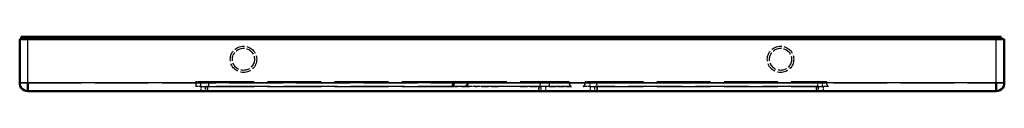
# Model space of a CAD drawing. Extents: x -110 to 110, y -6 to 6.
import ezdxf

# ---------------------------------------------------------------- set-up
doc = ezdxf.new("R2010")
doc.units = 0
doc.linetypes.add('DASHED', pattern=[15, 12, -3])

msp = doc.modelspace()

# ---------------------------------------------------------------- linework, layer by layer
at = {"color": 7, "lineweight": 50}
for p, q in [((-110, -4.21), (-110, 5.59)), ((-110, 5.59), (-108.2, 5.59)), ((-108.68, 6.09), (-109.68, 6.09)), ((-109.68, 6.09), (-109.68, 5.59)), ((-108.68, 6.09), (108.32, 6.09)), ((108.2, 5.59), (-108.2, 5.59)), ((110, 5.59), (108.2, 5.59)), ((109.32, 6.09), (108.32, 6.09)), ((109.32, 6.09), (109.32, 5.59)), ((110, -4.21), (110, 5.59)), ((-108.2, -6.02), (-108.2, -4.21)), ((108.2, -6.02), (108.2, -4.21)), ((108.2, -6.02), (-108.2, -6.02))]:
    msp.add_line(p, q, dxfattribs=at)
at = {"color": 7, "lineweight": 25}
for p, q in [((-108.68, 6.09), (-108.68, 5.59)), ((-108.2, -4.21), (-108.2, 5.59)), ((108.2, -4.21), (108.2, 5.59)), ((108.32, 6.09), (108.32, 5.59)), ((-108.2, -4.21), (-110, -4.21)), ((108.2, -4.21), (-108.2, -4.21)), ((110, -4.21), (108.2, -4.21))]:
    msp.add_line(p, q, dxfattribs=at)
at = {"color": 7, "linetype": 'DASHED', "lineweight": 25, "ltscale": 0.0125}
for p, q in [((-108.68, 6.09), (-108.68, 5.59)), ((108.32, 6.09), (108.32, 5.59))]:
    msp.add_line(p, q, dxfattribs=at)
at = {"color": 7, "linetype": 'DASHED', "lineweight": 25, "ltscale": 0.245}
for p, q in [((-108.2, -4.21), (-108.2, 5.59)), ((108.2, -4.21), (108.2, 5.59))]:
    msp.add_line(p, q, dxfattribs=at)
at = {"color": 7, "linetype": 'DASHED', "lineweight": 25, "ltscale": 0.044995}
for p, q in [((-110, -4.21), (-108.2, -4.21)), ((108.2, -4.21), (110, -4.21))]:
    msp.add_line(p, q, dxfattribs=at)
at = {"color": 7, "linetype": 'DASHED', "lineweight": 25, "ltscale": 0.045243}
for p, q in [((-108.2, -6.02), (-108.2, -4.21)), ((108.2, -6.02), (108.2, -4.21))]:
    msp.add_line(p, q, dxfattribs=at)
at = {"color": 7, "linetype": 'DASHED', "lineweight": 25}
for p, q in [((-108.2, -4.21), (108.2, -4.21)), ((-69.63, -3.91), (-12.82, -3.91)), ((-13.15, -4.2), (12.78, -4.2)), ((12.78, -4.2), (-13.15, -4.2)), ((-13.14, -3.91), (12.77, -3.91)), ((17.37, -3.91), (69.27, -3.91)), ((69.27, -4.16), (17.37, -4.16)), ((17.37, -4.16), (69.27, -4.16)), ((-69.63, -5.02), (-13.34, -5.02)), ((6, -5.02), (-68, -5.02)), ((6, -6.01), (-68, -6.01)), ((17.37, -5.02), (69.27, -5.02)), ((68, -5.02), (19, -5.02)), ((68, -6.01), (19, -6.01))]:
    msp.add_line(p, q, dxfattribs=at)
at = {"color": 7, "linetype": 'DASHED', "lineweight": 25, "ltscale": 0.0275}
for p, q in [((-70.63, -3.91), (-70.63, -5.02)), ((-69.63, -3.91), (-69.63, -5.02)), ((-69.63, -3.91), (-69.63, -5.02))]:
    msp.add_line(p, q, dxfattribs=at)
at = {"color": 7, "linetype": 'DASHED', "lineweight": 25, "ltscale": 0.025}
for p, q in [((-70.63, -3.91), (-69.63, -3.91)), ((16.37, -3.91), (17.37, -3.91)), ((17.37, -4.16), (16.37, -4.16)), ((16.37, -4.16), (17.37, -4.16)), ((69.27, -3.91), (70.27, -3.91)), ((70.27, -4.16), (69.27, -4.16)), ((69.27, -4.16), (70.27, -4.16)), ((-69.63, -5.02), (-70.63, -5.02)), ((-68.5, -6.01), (-68.5, -5.02)), ((-68, -6.01), (-68, -5.02)), ((-68, -6.01), (-68, -5.02)), ((6, -6.01), (6, -5.02)), ((6, -6.01), (6, -5.02)), ((6.5, -6.01), (6.5, -5.02)), ((18.5, -6.01), (18.5, -5.02)), ((19, -6.01), (19, -5.02)), ((19, -6.01), (19, -5.02)), ((68, -6.01), (68, -5.02)), ((68, -6.01), (68, -5.02)), ((68.5, -6.01), (68.5, -5.02))]:
    msp.add_line(p, q, dxfattribs=at)
at = {"color": 7, "linetype": 'DASHED', "lineweight": 25, "ltscale": 0.027504}
for p, q in [((-67.76, -5.02), (-67.78, -3.91)), ((18.9, -3.91), (18.92, -5.02))]:
    msp.add_line(p, q, dxfattribs=at)
at = {"color": 7, "linetype": 'DASHED', "lineweight": 25, "ltscale": 0.007127}
for p, q in [((-13.15, -4.2), (-13.14, -3.91)), ((-13.15, -4.2), (-13.14, -3.91)), ((12.78, -4.2), (12.77, -3.91)), ((12.78, -4.2), (12.77, -3.91))]:
    msp.add_line(p, q, dxfattribs=at)
at = {"color": 7, "linetype": 'DASHED', "lineweight": 25, "ltscale": 0.007208}
msp.add_line((-12.86, -4.2), (-13.15, -4.2), dxfattribs=at)
at = {"color": 7, "linetype": 'DASHED', "lineweight": 25, "ltscale": 0.006978}
msp.add_line((-13.14, -3.91), (-12.86, -3.91), dxfattribs=at)
at = {"color": 7, "linetype": 'DASHED', "lineweight": 25, "ltscale": 0.007124}
for p, q in [((-12.87, -4.2), (-12.86, -3.91)), ((-12.86, -3.91), (-12.87, -4.2)), ((6.34, -4.2), (6.34, -3.91)), ((8.28, -3.91), (8.29, -4.2))]:
    msp.add_line(p, q, dxfattribs=at)
at = {"color": 7, "linetype": 'DASHED', "lineweight": 25, "ltscale": 0.000624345}
msp.add_line((-12.87, -4.2), (-12.84, -4.2), dxfattribs=at)
at = {"color": 7, "linetype": 'DASHED', "lineweight": 25, "ltscale": 0.000622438}
msp.add_line((-12.87, -4.2), (-12.84, -4.2), dxfattribs=at)
at = {"color": 7, "linetype": 'DASHED', "lineweight": 25, "ltscale": 0.000916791}
msp.add_line((-12.82, -3.91), (-12.86, -3.91), dxfattribs=at)
at = {"color": 7, "linetype": 'DASHED', "lineweight": 25, "ltscale": 0.007031}
for p, q in [((-12.85, -4.2), (-12.82, -3.91)), ((-12.82, -3.91), (-12.85, -4.2))]:
    msp.add_line(p, q, dxfattribs=at)
at = {"color": 7, "linetype": 'DASHED', "lineweight": 25, "ltscale": 0.006722}
for p, q in [((-9.79, -3.91), (-9.82, -4.18)), ((-9.82, -4.18), (-9.79, -3.91))]:
    msp.add_line(p, q, dxfattribs=at)
at = {"color": 7, "linetype": 'DASHED', "lineweight": 25, "ltscale": 0.006658}
for p, q in [((-9.8, -4.18), (-9.76, -3.91)), ((-9.76, -3.91), (-9.8, -4.18))]:
    msp.add_line(p, q, dxfattribs=at)
at = {"color": 7, "linetype": 'DASHED', "lineweight": 25, "ltscale": 0.007181}
msp.add_line((-9.73, -3.91), (-9.77, -4.2), dxfattribs=at)
at = {"color": 7, "linetype": 'DASHED', "lineweight": 25, "ltscale": 0.007182}
msp.add_line((-9.77, -4.2), (-9.73, -3.91), dxfattribs=at)
at = {"color": 7, "linetype": 'DASHED', "lineweight": 25, "ltscale": 0.402697}
for p, q in [((-9.77, -4.2), (6.34, -4.2)), ((6.34, -4.2), (-9.77, -4.2))]:
    msp.add_line(p, q, dxfattribs=at)
at = {"color": 7, "linetype": 'DASHED', "lineweight": 25, "ltscale": 0.020381}
for p, q in [((6.32, -5.02), (6.34, -4.2)), ((8.29, -4.2), (8.3, -5.02))]:
    msp.add_line(p, q, dxfattribs=at)
at = {"color": 7, "linetype": 'DASHED', "lineweight": 25, "ltscale": 0.112266}
msp.add_line((8.28, -3.91), (12.77, -3.91), dxfattribs=at)
at = {"color": 7, "linetype": 'DASHED', "lineweight": 25, "ltscale": 0.11239}
msp.add_line((12.78, -4.2), (8.29, -4.2), dxfattribs=at)
at = {"color": 7, "linetype": 'DASHED', "lineweight": 25, "ltscale": 0.00625}
for p, q in [((16.37, -3.91), (16.37, -4.16)), ((17.37, -3.91), (17.37, -4.16)), ((17.37, -3.91), (17.37, -4.16)), ((69.27, -3.91), (69.27, -4.16)), ((69.27, -3.91), (69.27, -4.16)), ((70.27, -3.91), (70.27, -4.16))]:
    msp.add_line(p, q, dxfattribs=at)
at = {"color": 7, "linetype": 'DASHED', "lineweight": 25, "ltscale": 0.02125}
for p, q in [((17.37, -4.16), (17.37, -5.02)), ((17.37, -4.16), (17.37, -5.02)), ((69.27, -4.16), (69.27, -5.02)), ((69.27, -4.16), (69.27, -5.02))]:
    msp.add_line(p, q, dxfattribs=at)
at = {"color": 7, "linetype": 'DASHED', "lineweight": 25, "ltscale": 0.027016}
msp.add_line((68.36, -5), (68.38, -3.91), dxfattribs=at)
at = {"color": 7, "linetype": 'DASHED', "lineweight": 25, "ltscale": 0.02525}
for p, q in [((-69.5, -5.02), (-69.5, -6.02)), ((-68, -5.02), (-68, -6.02)), ((-68, -5.02), (-68, -6.02)), ((6, -5.02), (6, -6.02)), ((6, -5.02), (6, -6.02)), ((7.5, -5.02), (7.5, -6.02)), ((17.5, -5.02), (17.5, -6.02)), ((19, -5.02), (19, -6.02)), ((19, -5.02), (19, -6.02)), ((68, -5.02), (68, -6.02)), ((68, -5.02), (68, -6.02)), ((69.5, -5.02), (69.5, -6.02))]:
    msp.add_line(p, q, dxfattribs=at)
at = {"color": 7, "linetype": 'DASHED', "lineweight": 25, "ltscale": 0.012494}
for p, q in [((-68, -5.02), (-68.5, -5.02)), ((6.5, -5.02), (6, -5.02)), ((19, -5.02), (18.5, -5.02)), ((68.5, -5.02), (68, -5.02))]:
    msp.add_line(p, q, dxfattribs=at)
at = {"color": 7, "linetype": 'DASHED', "lineweight": 25, "ltscale": 0.012493}
for p, q in [((-68.5, -6.01), (-68, -6.01)), ((6, -6.01), (6.5, -6.01)), ((18.5, -6.01), (19, -6.01)), ((68, -6.01), (68.5, -6.01))]:
    msp.add_line(p, q, dxfattribs=at)
at = {"color": 7, "linetype": 'DASHED', "lineweight": 25, "ltscale": 0.007139}
msp.add_line((-13.62, -5.02), (-13.34, -5.02), dxfattribs=at)
at = {"color": 7, "linetype": 'DASHED', "lineweight": 25, "ltscale": 0.008611}
msp.add_line((-13.28, -5.02), (-13.62, -5.02), dxfattribs=at)
at = {"color": 7, "linetype": 'DASHED', "lineweight": 25, "ltscale": 0.007925}
for p, q in [((-12.96, -5.01), (-13.28, -5.02)), ((-12.96, -5.01), (-13.28, -5.02)), ((-9.84, -5.02), (-10.15, -5.02)), ((5.53, -5.02), (5.22, -5.02)), ((6.56, -5.02), (6.24, -5.02))]:
    msp.add_line(p, q, dxfattribs=at)
at = {"color": 7, "linetype": 'DASHED', "lineweight": 25, "ltscale": 0.000248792}
msp.add_line((-13.28, -5.02), (-13.28, -5.03), dxfattribs=at)
at = {"color": 7, "linetype": 'DASHED', "lineweight": 25, "ltscale": 8.87533e-05}
msp.add_line((-13.28, -5.02), (-13.28, -5.02), dxfattribs=at)
at = {"color": 7, "linetype": 'DASHED', "lineweight": 25, "ltscale": 0.001855}
msp.add_line((-13.28, -5.03), (-13.2, -5.03), dxfattribs=at)
at = {"color": 7, "linetype": 'DASHED', "lineweight": 25, "ltscale": 0.002882}
msp.add_line((-13.2, -5.03), (-13.09, -5.03), dxfattribs=at)
at = {"color": 7, "linetype": 'DASHED', "lineweight": 25, "ltscale": 0.003051}
msp.add_line((-13.09, -5.02), (-12.96, -5.02), dxfattribs=at)
at = {"color": 7, "linetype": 'DASHED', "lineweight": 25, "ltscale": 0.00308}
msp.add_line((-13.09, -5.03), (-12.97, -5.03), dxfattribs=at)
at = {"color": 7, "linetype": 'DASHED', "lineweight": 25, "ltscale": 0.02103}
msp.add_line((-12.12, -5.02), (-12.96, -5.02), dxfattribs=at)
at = {"color": 7, "linetype": 'DASHED', "lineweight": 25, "ltscale": 4.54908e-05}
msp.add_line((-12.96, -5.02), (-12.96, -5.01), dxfattribs=at)
at = {"color": 7, "linetype": 'DASHED', "lineweight": 25, "ltscale": 0.000248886}
msp.add_line((-12.96, -5.03), (-12.96, -5.02), dxfattribs=at)
at = {"color": 7, "linetype": 'DASHED', "lineweight": 25, "ltscale": 0.005855}
msp.add_line((-12.73, -5.02), (-12.96, -5.02), dxfattribs=at)
at = {"color": 7, "linetype": 'DASHED', "lineweight": 25, "ltscale": 4.83245e-05}
msp.add_line((-12.96, -5.02), (-12.96, -5.02), dxfattribs=at)
at = {"color": 7, "linetype": 'DASHED', "lineweight": 25, "ltscale": 0.003783}
msp.add_line((-12.58, -5.02), (-12.73, -5.02), dxfattribs=at)
at = {"color": 7, "linetype": 'DASHED', "lineweight": 25, "ltscale": 0.004233}
for p, q in [((-12.41, -5.01), (-12.58, -5.02)), ((-6.51, -5.02), (-6.68, -5.02))]:
    msp.add_line(p, q, dxfattribs=at)
at = {"color": 7, "linetype": 'DASHED', "lineweight": 25, "ltscale": 0.007655}
msp.add_line((-12.1, -5.02), (-12.41, -5.01), dxfattribs=at)
at = {"color": 7, "linetype": 'DASHED', "lineweight": 25, "ltscale": 0.004171}
msp.add_line((-11.96, -5.02), (-12.12, -5.02), dxfattribs=at)
at = {"color": 7, "linetype": 'DASHED', "lineweight": 25, "ltscale": 0.005944}
msp.add_line((-11.86, -5.02), (-12.1, -5.02), dxfattribs=at)
at = {"color": 7, "linetype": 'DASHED', "lineweight": 25, "ltscale": 0.016513}
msp.add_line((-11.36, -5.02), (-12.02, -5.02), dxfattribs=at)
at = {"color": 7, "linetype": 'DASHED', "lineweight": 25, "ltscale": 0.000303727}
msp.add_line((-12.02, -5.03), (-12.02, -5.02), dxfattribs=at)
at = {"color": 7, "linetype": 'DASHED', "lineweight": 25, "ltscale": 0.000394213}
msp.add_line((-12, -5.02), (-12.02, -5.02), dxfattribs=at)
at = {"color": 7, "linetype": 'DASHED', "lineweight": 25, "ltscale": 0.003872}
msp.add_line((-11.71, -5.01), (-11.86, -5.02), dxfattribs=at)
at = {"color": 7, "linetype": 'DASHED', "lineweight": 25, "ltscale": 0.001351}
for p, q in [((-11.65, -5.02), (-11.71, -5.01)), ((-5.21, -5.02), (-5.27, -5.02))]:
    msp.add_line(p, q, dxfattribs=at)
at = {"color": 7, "linetype": 'DASHED', "lineweight": 25, "ltscale": 0.004235}
msp.add_line((-11.19, -5.02), (-11.36, -5.02), dxfattribs=at)
at = {"color": 7, "linetype": 'DASHED', "lineweight": 25, "ltscale": 0.000271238}
msp.add_line((-11.36, -5.02), (-11.36, -5.03), dxfattribs=at)
at = {"color": 7, "linetype": 'DASHED', "lineweight": 25, "ltscale": 0.005012}
msp.add_line((-11.36, -5.03), (-11.16, -5.03), dxfattribs=at)
at = {"color": 7, "linetype": 'DASHED', "lineweight": 25, "ltscale": 0.00169}
msp.add_line((-11.22, -5.02), (-11.29, -5.01), dxfattribs=at)
at = {"color": 7, "linetype": 'DASHED', "lineweight": 25, "ltscale": 0.007565}
msp.add_line((-10.88, -5.02), (-11.19, -5.02), dxfattribs=at)
at = {"color": 7, "linetype": 'DASHED', "lineweight": 25, "ltscale": 0.008906}
msp.add_line((-10.8, -5.02), (-11.16, -5.02), dxfattribs=at)
at = {"color": 7, "linetype": 'DASHED', "lineweight": 25, "ltscale": 0.000265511}
msp.add_line((-11.16, -5.03), (-11.16, -5.02), dxfattribs=at)
at = {"color": 7, "linetype": 'DASHED', "lineweight": 25, "ltscale": 0.008869}
msp.add_line((-10.53, -5.02), (-10.88, -5.02), dxfattribs=at)
at = {"color": 7, "linetype": 'DASHED', "lineweight": 25, "ltscale": 0.000289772}
msp.add_line((-10.8, -5.02), (-10.79, -5.03), dxfattribs=at)
at = {"color": 7, "linetype": 'DASHED', "lineweight": 25, "ltscale": 0.006768}
msp.add_line((-10.79, -5.03), (-10.52, -5.03), dxfattribs=at)
at = {"color": 7, "linetype": 'DASHED', "lineweight": 25, "ltscale": 0.000669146}
msp.add_line((-10.5, -5.02), (-10.53, -5.02), dxfattribs=at)
at = {"color": 7, "linetype": 'DASHED', "lineweight": 25, "ltscale": 0.000287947}
msp.add_line((-10.52, -5.03), (-10.53, -5.02), dxfattribs=at)
at = {"color": 7, "linetype": 'DASHED', "lineweight": 25, "ltscale": 0.000267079}
msp.add_line((-10.5, -5.02), (-10.5, -5.03), dxfattribs=at)
at = {"color": 7, "linetype": 'DASHED', "lineweight": 25, "ltscale": 0.0044}
msp.add_line((-10.5, -5.03), (-10.33, -5.03), dxfattribs=at)
at = {"color": 7, "linetype": 'DASHED', "lineweight": 25, "ltscale": 0.054645}
msp.add_line((-8.14, -5.02), (-10.33, -5.02), dxfattribs=at)
at = {"color": 7, "linetype": 'DASHED', "lineweight": 25, "ltscale": 0.000266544}
msp.add_line((-10.33, -5.03), (-10.33, -5.02), dxfattribs=at)
at = {"color": 7, "linetype": 'DASHED', "lineweight": 25, "ltscale": 0.007693}
msp.add_line((-10.32, -5.02), (-10.01, -5.02), dxfattribs=at)
at = {"color": 7, "linetype": 'DASHED', "lineweight": 25, "ltscale": 0.002668}
msp.add_line((-10.11, -5.02), (-10.01, -5.02), dxfattribs=at)
at = {"color": 7, "linetype": 'DASHED', "lineweight": 25, "ltscale": 0.001645}
msp.add_line((-9.94, -5.02), (-9.88, -5.02), dxfattribs=at)
at = {"color": 7, "linetype": 'DASHED', "lineweight": 25, "ltscale": 0.000116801}
msp.add_line((-9.88, -5.02), (-9.88, -5.02), dxfattribs=at)
at = {"color": 7, "linetype": 'DASHED', "lineweight": 25, "ltscale": 0.011616}
msp.add_line((-9.88, -5.02), (-9.41, -5.02), dxfattribs=at)
at = {"color": 7, "linetype": 'DASHED', "lineweight": 25, "ltscale": 0.010807}
msp.add_line((-9.4, -5.02), (-9.84, -5.02), dxfattribs=at)
at = {"color": 7, "linetype": 'DASHED', "lineweight": 25, "ltscale": 0.017544}
msp.add_line((-7.44, -5.02), (-8.14, -5.02), dxfattribs=at)
at = {"color": 7, "linetype": 'DASHED', "lineweight": 25, "ltscale": 0.000488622}
msp.add_line((-7.78, -5.02), (-7.76, -5.02), dxfattribs=at)
at = {"color": 7, "linetype": 'DASHED', "lineweight": 25, "ltscale": 0.024458}
msp.add_line((-6.78, -5.02), (-7.76, -5.02), dxfattribs=at)
at = {"color": 7, "linetype": 'DASHED', "lineweight": 25, "ltscale": 0.000700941}
msp.add_line((-6.78, -5.02), (-6.81, -5.03), dxfattribs=at)
at = {"color": 7, "linetype": 'DASHED', "lineweight": 25, "ltscale": 0.012177}
msp.add_line((-6.81, -5.03), (-6.32, -5.03), dxfattribs=at)
at = {"color": 7, "linetype": 'DASHED', "lineweight": 25, "ltscale": 0.002432}
msp.add_line((-6.68, -5.02), (-6.78, -5.02), dxfattribs=at)
at = {"color": 7, "linetype": 'DASHED', "lineweight": 25, "ltscale": 0.00487}
msp.add_line((-6.44, -5.02), (-6.64, -5.02), dxfattribs=at)
at = {"color": 7, "linetype": 'DASHED', "lineweight": 25, "ltscale": 0.025463}
msp.add_line((-5.54, -5.02), (-6.56, -5.02), dxfattribs=at)
at = {"color": 7, "linetype": 'DASHED', "lineweight": 25, "ltscale": 0.005764}
msp.add_line((-6.28, -5.02), (-6.51, -5.02), dxfattribs=at)
at = {"color": 7, "linetype": 'DASHED', "lineweight": 25, "ltscale": 0.000874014}
msp.add_line((-6.29, -5.02), (-6.32, -5.03), dxfattribs=at)
at = {"color": 7, "linetype": 'DASHED', "lineweight": 25, "ltscale": 0.007024}
msp.add_line((-6, -5.02), (-6.28, -5.02), dxfattribs=at)
at = {"color": 7, "linetype": 'DASHED', "lineweight": 25, "ltscale": 0.008105}
msp.add_line((-5.68, -5.02), (-6, -5.02), dxfattribs=at)
at = {"color": 7, "linetype": 'DASHED', "lineweight": 25, "ltscale": 0.006273}
msp.add_line((-5.62, -5.02), (-5.87, -5.03), dxfattribs=at)
at = {"color": 7, "linetype": 'DASHED', "lineweight": 25, "ltscale": 0.006214}
msp.add_line((-5.43, -5.02), (-5.68, -5.02), dxfattribs=at)
at = {"color": 7, "linetype": 'DASHED', "lineweight": 25, "ltscale": 0.00024299}
msp.add_line((-5.63, -5.03), (-5.62, -5.02), dxfattribs=at)
at = {"color": 7, "linetype": 'DASHED', "lineweight": 25, "ltscale": 0.007754}
msp.add_line((-5.32, -5.02), (-5.63, -5.03), dxfattribs=at)
at = {"color": 7, "linetype": 'DASHED', "lineweight": 25, "ltscale": 0.006631}
msp.add_line((-5.63, -5.03), (-5.36, -5.03), dxfattribs=at)
at = {"color": 7, "linetype": 'DASHED', "lineweight": 25, "ltscale": 0.008856}
msp.add_line((-5.22, -5.02), (-5.58, -5.01), dxfattribs=at)
at = {"color": 7, "linetype": 'DASHED', "lineweight": 25, "ltscale": 0.004053}
msp.add_line((-5.27, -5.02), (-5.43, -5.02), dxfattribs=at)
at = {"color": 7, "linetype": 'DASHED', "lineweight": 25, "ltscale": 0.000318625}
msp.add_line((-5.36, -5.03), (-5.35, -5.02), dxfattribs=at)
at = {"color": 7, "linetype": 'DASHED', "lineweight": 25, "ltscale": 0.019148}
msp.add_line((-4.59, -5.02), (-5.35, -5.02), dxfattribs=at)
at = {"color": 7, "linetype": 'DASHED', "lineweight": 25, "ltscale": 1.39992e-05}
msp.add_line((-4.64, -5.02), (-4.64, -5.02), dxfattribs=at)
at = {"color": 7, "linetype": 'DASHED', "lineweight": 25, "ltscale": 0.002249}
msp.add_line((-4.6, -5.02), (-4.51, -5.01), dxfattribs=at)
at = {"color": 7, "linetype": 'DASHED', "lineweight": 25, "ltscale": 0.00010308}
msp.add_line((-4.59, -5.02), (-4.59, -5.02), dxfattribs=at)
at = {"color": 7, "linetype": 'DASHED', "lineweight": 25, "ltscale": 0.00085177}
msp.add_line((-4.56, -5.02), (-4.59, -5.01), dxfattribs=at)
at = {"color": 7, "linetype": 'DASHED', "lineweight": 25, "ltscale": 0.000259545}
msp.add_line((-4.59, -5.02), (-4.59, -5.03), dxfattribs=at)
at = {"color": 7, "linetype": 'DASHED', "lineweight": 25, "ltscale": 0.00373}
msp.add_line((-4.59, -5.03), (-4.44, -5.03), dxfattribs=at)
at = {"color": 7, "linetype": 'DASHED', "lineweight": 25, "ltscale": 0.001339}
msp.add_line((-4.44, -5.03), (-4.39, -5.02), dxfattribs=at)
at = {"color": 7, "linetype": 'DASHED', "lineweight": 25, "ltscale": 0.016247}
msp.add_line((-4.26, -5.02), (-3.61, -5.02), dxfattribs=at)
at = {"color": 7, "linetype": 'DASHED', "lineweight": 25, "ltscale": 0.027312}
msp.add_line((-4.2, -5.02), (-3.11, -5.01), dxfattribs=at)
at = {"color": 7, "linetype": 'DASHED', "lineweight": 25, "ltscale": 0.013297}
msp.add_line((-3.5, -5.02), (-4.03, -5.01), dxfattribs=at)
at = {"color": 7, "linetype": 'DASHED', "lineweight": 25, "ltscale": 0.008394}
msp.add_line((-3.46, -5.02), (-3.13, -5.02), dxfattribs=at)
at = {"color": 7, "linetype": 'DASHED', "lineweight": 25, "ltscale": 0.000368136}
msp.add_line((1.87, -5.01), (1.85, -5.01), dxfattribs=at)
at = {"color": 7, "linetype": 'DASHED', "lineweight": 25, "ltscale": 0.039097}
msp.add_line((3.42, -5.01), (1.86, -5.01), dxfattribs=at)
at = {"color": 7, "linetype": 'DASHED', "lineweight": 25, "ltscale": 0.037734}
for p, q in [((1.94, -5.02), (3.45, -5.02)), ((4.11, -5.02), (5.62, -5.02))]:
    msp.add_line(p, q, dxfattribs=at)
at = {"color": 7, "linetype": 'DASHED', "lineweight": 25, "ltscale": 0.036901}
msp.add_line((1.98, -5.02), (3.45, -5.02), dxfattribs=at)
at = {"color": 7, "linetype": 'DASHED', "lineweight": 25, "ltscale": 0.018192}
msp.add_line((4.67, -5.02), (3.94, -5.02), dxfattribs=at)
at = {"color": 7, "linetype": 'DASHED', "lineweight": 25, "ltscale": 0.008916}
msp.add_line((4.32, -5.02), (3.96, -5.02), dxfattribs=at)
at = {"color": 7, "linetype": 'DASHED', "lineweight": 25, "ltscale": 0.000265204}
msp.add_line((3.96, -5.01), (3.97, -5.01), dxfattribs=at)
at = {"color": 7, "linetype": 'DASHED', "lineweight": 25, "ltscale": 0.001345}
msp.add_line((4.02, -5.02), (4.07, -5.02), dxfattribs=at)
at = {"color": 7, "linetype": 'DASHED', "lineweight": 25, "ltscale": 0.007835}
for p, q in [((4.38, -5.01), (4.07, -5.02)), ((6.55, -5.01), (6.24, -5.02))]:
    msp.add_line(p, q, dxfattribs=at)
at = {"color": 7, "linetype": 'DASHED', "lineweight": 25, "ltscale": 0.00192}
for p, q in [((4.15, -5.01), (4.07, -5.02)), ((6.32, -5.01), (6.24, -5.02))]:
    msp.add_line(p, q, dxfattribs=at)
at = {"color": 7, "linetype": 'DASHED', "lineweight": 25, "ltscale": 0.010336}
msp.add_line((4.07, -5.02), (4.49, -5.02), dxfattribs=at)
at = {"color": 7, "linetype": 'DASHED', "lineweight": 25, "ltscale": 0.01125}
msp.add_line((4.53, -5.02), (4.08, -5.02), dxfattribs=at)
at = {"color": 7, "linetype": 'DASHED', "lineweight": 25, "ltscale": 0.014229}
msp.add_line((4.88, -5.02), (4.32, -5.02), dxfattribs=at)
at = {"color": 7, "linetype": 'DASHED', "lineweight": 25, "ltscale": 0.008151}
msp.add_line((4.8, -5.02), (4.48, -5.02), dxfattribs=at)
at = {"color": 7, "linetype": 'DASHED', "lineweight": 25, "ltscale": 0.000748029}
msp.add_line((4.49, -5.02), (4.51, -5.02), dxfattribs=at)
at = {"color": 7, "linetype": 'DASHED', "lineweight": 25, "ltscale": 0.017529}
msp.add_line((5.22, -5.02), (4.51, -5.02), dxfattribs=at)
at = {"color": 7, "linetype": 'DASHED', "lineweight": 25, "ltscale": 0.008285}
msp.add_line((5.22, -5.02), (4.88, -5.02), dxfattribs=at)
at = {"color": 7, "linetype": 'DASHED', "lineweight": 25, "ltscale": 0.000250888}
msp.add_line((5.22, -5.02), (5.22, -5.03), dxfattribs=at)
at = {"color": 7, "linetype": 'DASHED', "lineweight": 25, "ltscale": 0.007922}
msp.add_line((5.22, -5.03), (5.53, -5.03), dxfattribs=at)
at = {"color": 7, "linetype": 'DASHED', "lineweight": 25, "ltscale": 0.002213}
msp.add_line((5.44, -5.02), (5.53, -5.02), dxfattribs=at)
at = {"color": 7, "linetype": 'DASHED', "lineweight": 25, "ltscale": 0.017733}
msp.add_line((6.24, -5.02), (5.53, -5.02), dxfattribs=at)
at = {"color": 7, "linetype": 'DASHED', "lineweight": 25, "ltscale": 0.000250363}
msp.add_line((5.53, -5.03), (5.53, -5.02), dxfattribs=at)
at = {"color": 7, "linetype": 'DASHED', "lineweight": 25, "ltscale": 2.33851e-05}
msp.add_line((6.24, -5.02), (6.24, -5.02), dxfattribs=at)
at = {"color": 7, "linetype": 'DASHED', "lineweight": 25, "ltscale": 5.94363e-05}
msp.add_line((6.24, -5.02), (6.24, -5.02), dxfattribs=at)
at = {"color": 7, "linetype": 'DASHED', "lineweight": 25, "ltscale": 0.000154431}
msp.add_line((6.24, -5.02), (6.24, -5.02), dxfattribs=at)
at = {"color": 7, "linetype": 'DASHED', "lineweight": 25, "ltscale": 7.73377e-05}
msp.add_line((6.56, -5.02), (6.56, -5.01), dxfattribs=at)
at = {"color": 7, "linetype": 'DASHED', "lineweight": 25, "ltscale": 0.00011878}
msp.add_line((6.56, -5.02), (6.56, -5.02), dxfattribs=at)
at = {"color": 7, "linetype": 'DASHED', "lineweight": 25, "ltscale": 1.78362e-05}
msp.add_line((6.56, -5.02), (6.56, -5.02), dxfattribs=at)
at = {"color": 7, "linetype": 'DASHED', "lineweight": 25, "ltscale": 0.021697}
msp.add_line((7.43, -5.02), (6.56, -5.02), dxfattribs=at)
at = {"color": 7, "linetype": 'DASHED', "lineweight": 25, "ltscale": 0.000254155}
msp.add_line((7.43, -5.02), (7.43, -5.03), dxfattribs=at)
at = {"color": 7, "linetype": 'DASHED', "lineweight": 25, "ltscale": 4.12003e-05}
msp.add_line((7.43, -5.02), (7.43, -5.02), dxfattribs=at)
at = {"color": 7, "linetype": 'DASHED', "lineweight": 25, "ltscale": 4.74185e-05}
msp.add_line((7.43, -5.02), (7.43, -5.02), dxfattribs=at)
at = {"color": 7, "linetype": 'DASHED', "lineweight": 25, "ltscale": 0.071511}
msp.add_line((10.6, -5.02), (7.74, -5.02), dxfattribs=at)
at = {"color": 7, "linetype": 'DASHED', "lineweight": 25, "ltscale": 0.000155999}
msp.add_line((7.74, -5.02), (7.74, -5.02), dxfattribs=at)
at = {"color": 7, "linetype": 'DASHED', "lineweight": 25, "ltscale": 0.12385}
msp.add_line((8.3, -5.02), (13.26, -5.02), dxfattribs=at)
at = {"color": 7, "linetype": 'DASHED', "lineweight": 25, "ltscale": 0.001531}
msp.add_line((10.56, -5.02), (10.5, -5.02), dxfattribs=at)
at = {"color": 7, "linetype": 'DASHED', "lineweight": 25, "ltscale": 0.004143}
msp.add_line((10.72, -5.01), (10.56, -5.02), dxfattribs=at)
at = {"color": 7, "linetype": 'DASHED', "lineweight": 25, "ltscale": 0.000334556}
msp.add_line((10.6, -5.02), (10.61, -5.03), dxfattribs=at)
at = {"color": 7, "linetype": 'DASHED', "lineweight": 25, "ltscale": 0.005786}
msp.add_line((10.61, -5.03), (10.84, -5.03), dxfattribs=at)
at = {"color": 7, "linetype": 'DASHED', "lineweight": 25, "ltscale": 0.006574}
msp.add_line((10.99, -5.02), (10.72, -5.01), dxfattribs=at)
at = {"color": 7, "linetype": 'DASHED', "lineweight": 25, "ltscale": 0.000189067}
msp.add_line((10.85, -5.02), (10.84, -5.03), dxfattribs=at)
at = {"color": 7, "linetype": 'DASHED', "lineweight": 25, "ltscale": 0.00045783}
msp.add_line((10.86, -5.02), (10.85, -5.02), dxfattribs=at)
at = {"color": 7, "linetype": 'DASHED', "lineweight": 25, "ltscale": 0.009897}
msp.add_line((11.26, -5.02), (10.86, -5.02), dxfattribs=at)
at = {"color": 7, "linetype": 'DASHED', "lineweight": 25, "ltscale": 0.00455}
msp.add_line((11.44, -5.02), (11.26, -5.02), dxfattribs=at)
at = {"color": 7, "linetype": 'DASHED', "lineweight": 25, "ltscale": 0.000380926}
msp.add_line((11.45, -5.03), (11.44, -5.02), dxfattribs=at)
at = {"color": 7, "linetype": 'DASHED', "lineweight": 25, "ltscale": 0.003609}
msp.add_line((11.45, -5.03), (11.6, -5.03), dxfattribs=at)
at = {"color": 7, "linetype": 'DASHED', "lineweight": 25, "ltscale": 0.039453}
msp.add_line((13.16, -5.02), (11.58, -5.02), dxfattribs=at)
at = {"color": 7, "linetype": 'DASHED', "lineweight": 25, "ltscale": 0.000499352}
msp.add_line((11.6, -5.03), (11.58, -5.02), dxfattribs=at)
at = {"color": 7, "linetype": 'DASHED', "lineweight": 25, "ltscale": 0.019184}
msp.add_line((13.19, -5.02), (12.42, -5.02), dxfattribs=at)
at = {"color": 7, "linetype": 'DASHED', "lineweight": 25, "ltscale": 0.002094}
msp.add_line((12.42, -5.02), (12.5, -5.02), dxfattribs=at)
at = {"color": 7, "linetype": 'DASHED', "lineweight": 25, "ltscale": 0.000487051}
msp.add_line((13.16, -5.02), (13.18, -5.03), dxfattribs=at)
at = {"color": 7, "linetype": 'DASHED', "lineweight": 25, "ltscale": 0.00043612}
msp.add_line((13.18, -5.03), (13.19, -5.03), dxfattribs=at)
at = {"color": 7, "linetype": 'DASHED', "lineweight": 25, "ltscale": 0.001706}
msp.add_line((13.26, -5.02), (13.19, -5.02), dxfattribs=at)
at = {"color": 7, "linetype": 'DASHED', "lineweight": 25, "ltscale": 0.000486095}
msp.add_line((13.2, -5.03), (13.19, -5.02), dxfattribs=at)
at = {"color": 7, "linetype": 'DASHED', "lineweight": 25, "ltscale": 0.000264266}
msp.add_line((13.19, -5.03), (13.2, -5.03), dxfattribs=at)
at = {"color": 7, "linetype": 'DASHED', "lineweight": 25, "ltscale": 0.03683}
msp.add_line((17.37, -5.02), (15.89, -5.02), dxfattribs=at)
at = {"color": 7, "linetype": 'DASHED', "lineweight": 25, "ltscale": 0.036831}
msp.add_line((70.74, -5.02), (69.27, -5.02), dxfattribs=at)
at = {"color": 7, "lineweight": 50}
for points in [[(-108.2, -6.02), (-108.62, -5.97), (-109.02, -5.82), (-109.38, -5.58), (-109.66, -5.26), (-109.87, -4.89), (-109.98, -4.47), (-110, -4.21)], [(108.2, -6.02), (108.62, -5.97), (109.02, -5.82), (109.38, -5.58), (109.66, -5.26), (109.87, -4.89), (109.98, -4.47), (110, -4.21)]]:
    msp.add_lwpolyline(points, dxfattribs=at)
at = {"color": 7, "linetype": 'DASHED', "lineweight": 25}
for points in [[(-10.53, -5.02), (-10.21, -4.84), (-9.95, -4.6), (-9.83, -4.41), (-9.77, -4.2)], [(-9.77, -4.2), (-9.86, -4.46), (-10.03, -4.68), (-10.26, -4.87), (-10.53, -5.02)], [(-10.21, -4.81), (-9.99, -4.58), (-9.84, -4.31), (-9.8, -4.18)], [(-9.8, -4.18), (-9.88, -4.42), (-10.03, -4.64), (-10.21, -4.81)], [(-9.82, -4.18), (-9.9, -4.45), (-10.08, -4.69), (-10.21, -4.81)], [(-10.21, -4.81), (-9.95, -4.53), (-9.83, -4.27), (-9.82, -4.18)], [(-9.77, -4.2), (-9.81, -4.19), (-9.82, -4.18), (-9.82, -4.18), (-9.82, -4.18), (-9.82, -4.18), (-9.82, -4.18), (-9.81, -4.18), (-9.8, -4.18)], [(-9.77, -4.2), (-9.81, -4.19), (-9.82, -4.18), (-9.82, -4.18), (-9.82, -4.18), (-9.82, -4.18), (-9.82, -4.18), (-9.81, -4.18), (-9.8, -4.18)], [(-11.66, -5.02), (-12.63, -5.03), (-13.2, -5.03)], [(-10.93, -5.02), (-11.11, -5.02), (-11.02, -5.02), (-10.77, -5.02), (-10.77, -5.02), (-10.77, -5.02), (-10.82, -5.02), (-11.13, -5.02), (-11.13, -5.02), (-11.12, -5.02), (-11.12, -5.02), (-11.15, -5.02), (-11.16, -5.02), (-11.15, -5.02), (-11.13, -5.01), (-11.11, -5.01), (-10.89, -5.02), (-10.87, -5.02), (-10.9, -5.02), (-10.94, -5.02), (-10.95, -5.02), (-10.94, -5.02), (-10.65, -5.02)], [(-10.15, -5.02), (-10.43, -5.02), (-10.47, -5.02), (-10.48, -5.01), (-10.5, -5.02)], [(-5.54, -5.02), (-6.41, -5.02), (-6.66, -5.02), (-6.79, -5.02)], [(-3.07, -5.02), (-4.33, -5.02), (-4.56, -5.02), (-4.64, -5.02)], [(-3.07, -5.02), (-4.09, -5.03), (-4.6, -5.02)], [(5.68, -5.01), (4.2, -5.02), (4.07, -5.02)], [(5.53, -5.02), (5.51, -5.02), (5.52, -5.02), (5.53, -5.01)], [(7.84, -5.01), (6.37, -5.02), (6.24, -5.02)], [(6.56, -5.02), (6.55, -5.02), (6.56, -5.01)], [(10.51, -5.02), (10.65, -5.02), (10.65, -5.02), (10.59, -5.02)], [(11.58, -5.02), (11.51, -5.02), (11.34, -5.02)]]:
    msp.add_lwpolyline(points, dxfattribs=at)
for points in [[(-12.74, -5.03), (-12.32, -5.03), (-12.32, -5.03), (-12.35, -5.03)], [(-10.85, -5.02), (-10.76, -5.02), (-10.76, -5.02), (-10.77, -5.02)], [(4.45, -5.02), (4.76, -5.02), (4.76, -5.02), (4.75, -5.02)], [(4.9, -5.02), (5.27, -5.02), (5.28, -5.02), (5.28, -5.02), (5, -5.01)]]:
    msp.add_lwpolyline(points, close=True, dxfattribs=at)
at = {"color": 7, "linetype": 'DASHED', "lineweight": 25, "ltscale": 0.196664}
for centre in [(-60, 1.08), (60, 1.08)]:
    msp.add_circle(centre, 2.95, dxfattribs=at)
at = {"color": 7, "linetype": 'DASHED', "lineweight": 25, "ltscale": 0.164587}
for centre in [(-60, 1.08), (60, 1.08)]:
    msp.add_circle(centre, 2.47, dxfattribs=at)
at = {"color": 7, "linetype": 'DASHED', "lineweight": 25}
for centre, radius, start, end in [((-14.15, -4.17), 1, 301.779, 358.0142), ((-14.15, -4.16), 0.999, 301.7082, 357.9933), ((-13.86, -4.14), 1.02, 301.018, 357.0137), ((-13.86, -4.15), 1.01, 300.8465, 357.1852), ((13.78, -4.17), 0.999, 181.9642, 238.2565), ((13.78, -4.16), 1, 182.008, 238.1955), ((15.37, -4.16), 1, 301.7888, 359.9995), ((71.27, -4.16), 1, 180.0005, 238.2112), ((-12.05, -4.76), 0.265, 253.7018, 275.767), ((-11.21, -3.55), 1.6, 294.0638, 308.5001), ((-11.21, -3.55), 1.6, 294.0564, 308.4853), ((-7.98, 1.65), 6.67, 268.6156, 271.6828), ((-5.97, 4.93), 9.96, 268.1426, 270.5477), ((-5.88, 9.82), 14.85, 270.0395, 272.5172), ((-4.18, -72.42), 67.4, 89.3948, 90.3441), ((2.88, -6474.15), 6469.13, 89.989867, 90.064329), ((-3.57, 117.86), 122.88, 269.7071, 270.2076), ((2.65, 23.13), 28.15, 268.3832, 271.6125), ((4.82, 23.13), 28.15, 268.3832, 271.6125), ((5.27, -10.03), 5.02, 89.2263, 90.6652), ((6.39, -2.07), 2.96, 267.0627, 273.2008), ((7.64, 1.48), 6.5, 268.1258, 270.9212), ((7.44, 5), 10.02, 269.9223, 271.7072), ((11.11, 7.22), 12.24, 268.7032, 270.6886), ((11.2, 8.97), 13.99, 269.12, 270.5513), ((12.18, -46.46), 41.44, 88.5919, 89.6617), ((68.17, -4.01), 1, 270.0091, 281.3331)]:
    msp.add_arc(centre, radius, start, end, dxfattribs=at)

doc.saveas('drawing.dxf')
